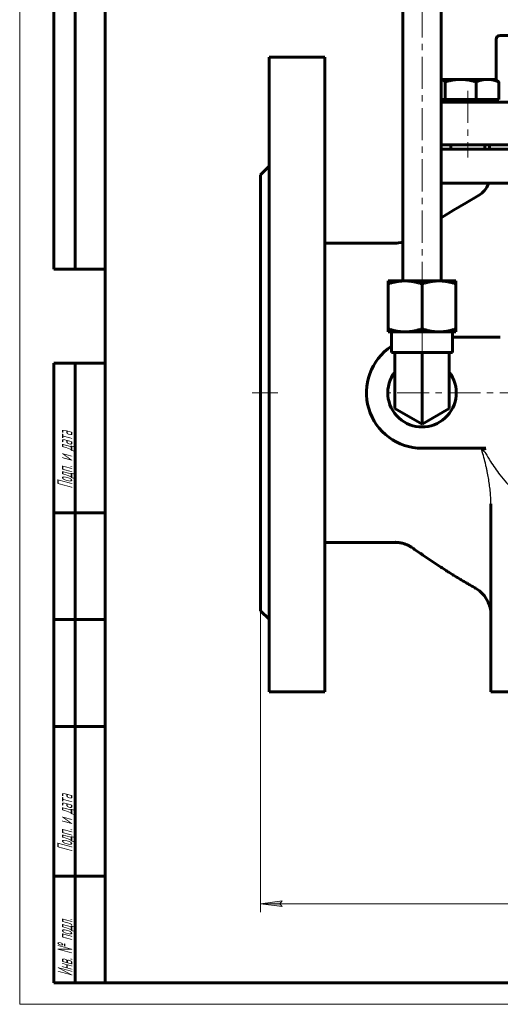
# Model space of a CAD drawing. Header units: millimetres. Extents: x 0 to 594, y 0 to 420.
# Tile 1 of 9: x 0 to 112, y 0 to 230. Entities that reach past the tile are written whole.
import ezdxf

# ---------------------------------------------------------------- set-up
doc = ezdxf.new("R2010")
doc.units = ezdxf.units.MM
for name, pattern in [('K5LT-1', [0]), ('K5LT_AXLED', [12, 7.5, -1.5, 1.5, -1.5]), ('K5LT_BASIC', [0]), ('K5LT_THIN', [0])]:
    doc.linetypes.add(name, pattern=pattern)
doc.layers.add('Системный слой', color=7, linetype='Continuous')
doc.layers.add('Системный слой (1)', color=7, linetype='Continuous', true_color=0x6c6c6c)
doc.styles.add('KDIMTEXTSTYLE', font='GOST_AU.SHX', dxfattribs={"width": 0.96, "oblique": 15, "height": 5})
doc.styles.add('KTEXTSTYLE', font='GOST_AU.SHX', dxfattribs={"width": 0.56, "height": 5})
doc.dimstyles.new('KDIMSTYLE (1.00)', dxfattribs={"dimtxt": 5, "dimasz": 1, "dimexe": 2, "dimexo": 0, "dimgap": 1, "dimtad": 1, "dimtxsty": 'KDIMTEXTSTYLE', "dimsah": 1, "dimcen": 0, "dimdle": 1, "dimadec": 0, "dimazin": 0, "dimtfac": 0.667, "dimtmove": 0, "dimatfit": 3, "dimfxl": 1, "dimtvp": 1, "dimtolj": 1, "dimtzin": 0, "dimarcsym": 0})

# ---------------------------------------------------------------- blocks, each defined once
blk = doc.blocks.new('U0')
at = {"layer": 'Системный слой (1)', "color": 143, "linetype": 'K5LT_BASIC', "lineweight": 60, "true_color": 0x33acca}
for p, q in [((164.86, 211.07), (98.61, 211.07)), ((231.86, 211.07), (164.86, 211.07))]:
    blk.add_line(p, q, dxfattribs=at)
blk = doc.blocks.new('U1')
at = {"layer": 'Системный слой (1)', "color": 143, "linetype": 'K5LT_BASIC', "lineweight": 60, "true_color": 0x33acca}
for p, q in [((231.62, 192.07), (98.61, 192.07)), ((239.86, 192.07), (239.62, 192.07))]:
    blk.add_line(p, q, dxfattribs=at)
blk = doc.blocks.new('U3')
at = {"layer": 'Системный слой (1)', "color": 143, "linetype": 'K5LT_BASIC', "lineweight": 60, "true_color": 0x33acca}
for p, q in [((231.68, 200.07), (98.61, 200.07)), ((239.86, 200.07), (239.68, 200.07))]:
    blk.add_line(p, q, dxfattribs=at)
blk = doc.blocks.new('U4')
at = {"layer": 'Системный слой (1)', "color": 143, "linetype": 'K5LT_BASIC', "lineweight": 60, "true_color": 0x33acca}
for p, q in [((98.61, 201.07), (231.69, 201.07)), ((239.69, 201.07), (239.86, 201.07))]:
    blk.add_line(p, q, dxfattribs=at)
blk = doc.blocks.new('U5')
at = {"layer": 'Системный слой (1)', "color": 143, "linetype": 'K5LT_BASIC', "lineweight": 60, "true_color": 0x33acca}
for p, q in [((164.86, 226.67), (112.42, 226.67)), ((217.3, 226.67), (164.86, 226.67))]:
    blk.add_line(p, q, dxfattribs=at)
blk = doc.blocks.new('U11')
at = {"layer": 'Системный слой (1)', "color": 143, "linetype": 'K5LT_BASIC', "lineweight": 60, "true_color": 0x33acca}
for p, q in [((107.3, 189.18), (104.4, 187.52)), ((104.4, 187.52), (101.5, 185.77)), ((101.5, 185.77), (98.61, 183.95))]:
    blk.add_line(p, q, dxfattribs=at)
blk = doc.blocks.new('U13')
at = {"layer": 'Системный слой (1)', "color": 143, "linetype": 'K5LT_BASIC', "lineweight": 60, "true_color": 0x33acca}
for p, q in [((107.53, 96.74), (106.65, 97.33)), ((108.74, 95.52), (107.53, 96.74)), ((109.62, 94.04), (108.74, 95.52)), ((109.86, 93.41), (109.62, 94.04)), ((110.1, 92.47), (109.96, 93.07)), ((110.18, 91.85), (110.1, 92.47)), ((110.21, 91.23), (110.18, 91.85))]:
    blk.add_line(p, q, dxfattribs=at)
blk = doc.blocks.new('U16')
at = {"layer": 'Системный слой (1)', "color": 143, "linetype": 'K5LT_BASIC', "lineweight": 60, "true_color": 0x33acca}
for p, q in [((87.83, 178.07), (87.83, 178.07)), ((87.83, 178.07), (87.83, 178.07)), ((87.83, 178.07), (87.83, 178.07)), ((87.83, 178.07), (87.83, 178.07)), ((87.83, 178.07), (87.83, 178.07)), ((87.83, 178.07), (87.83, 178.07)), ((87.83, 178.07), (87.83, 178.07)), ((87.83, 178.07), (87.83, 178.07)), ((87.83, 178.07), (87.83, 178.07)), ((87.83, 178.07), (87.83, 178.07)), ((87.83, 178.07), (87.83, 178.07)), ((87.83, 178.07), (87.83, 178.07)), ((87.83, 178.07), (87.84, 178.07)), ((87.84, 178.07), (87.85, 178.07)), ((87.85, 178.07), (87.88, 178.07)), ((87.88, 178.07), (87.93, 178.07)), ((87.93, 178.07), (88.03, 178.07)), ((88.03, 178.07), (88.22, 178.08)), ((88.22, 178.08), (88.62, 178.12)), ((88.62, 178.12), (89.21, 178.21)), ((89.21, 178.21), (89.61, 178.31))]:
    blk.add_line(p, q, dxfattribs=at)
blk = doc.blocks.new('U27')
at = {"layer": 'Системный слой (1)', "color": 143, "linetype": 'K5LT_BASIC', "lineweight": 60, "true_color": 0x33acca}
for p, q in [((98.9, 216.29), (98.61, 216.37)), ((99.19, 216.1), (98.9, 216.29)), ((99.5, 215.79), (99.19, 216.1))]:
    blk.add_line(p, q, dxfattribs=at)
blk = doc.blocks.new('D0')
at = {"layer": 'Системный слой (1)'}
for points in [[(56.36, 23.54), (61.36, 24.19), (60.86, 23.54), (61.36, 22.88)], [(273.36, 23.54), (268.36, 24.19), (268.86, 23.54), (268.36, 22.88)]]:
    blk.add_hatch(color=7, dxfattribs=at).paths.add_polyline_path(points)
at = {"layer": 'Системный слой (1)', "color": 7, "linetype": 'K5LT_THIN', "lineweight": 18, "true_color": 0xffffff}
for p, q in [((56.36, 92.07), (56.36, 21.54)), ((273.36, 92.07), (273.36, 21.54)), ((56.36, 23.54), (61.36, 24.19)), ((61.36, 22.88), (56.36, 23.54)), ((61.36, 24.19), (60.86, 23.54)), ((60.86, 23.54), (61.36, 22.88)), ((268.86, 23.54), (268.36, 24.19)), ((268.36, 24.19), (273.36, 23.54)), ((273.36, 23.54), (268.36, 22.88)), ((268.36, 22.88), (268.86, 23.54))]:
    blk.add_line(p, q, dxfattribs=at)
blk.add_wipeout([(159.72, 24.54), (159.72, 31.92), (169.59, 31.92), (169.59, 24.54)]).dxf.layer = 'Системный слой (1)'
blk.add_line((273.36, 23.54), (56.36, 23.54), dxfattribs=at)
at = {"layer": 'Системный слой (1)', "color": 7, "insert": (159.72, 31.12), "char_height": 5, "attachment_point": 1, "style": 'KTEXTSTYLE'}
blk.add_mtext('\\H5.0;\\W1.000;\\Q15;\\Q15;\\W0.960;217', dxfattribs=at)
blk = doc.blocks.new('KDIMARROW_01')
at = {"layer": 'Системный слой'}
blk.add_hatch(color=0, dxfattribs=at).paths.add_polyline_path([(0, 0), (-5, 0.66), (-4.5, 0), (-5, -0.66)])
at = {"layer": 'Системный слой', "color": 0, "linetype": 'K5LT_THIN', "lineweight": 18}
for p, q in [((-4.5, 0), (-5, 0.66)), ((-5, 0.66), (0, 0)), ((0, 0), (-5, -0.66)), ((-5, -0.66), (-4.5, 0))]:
    blk.add_line(p, q, dxfattribs=at)
at = {"layer": 'Системный слой (1)', "color": 0, "linetype": 'K5LT_THIN', "lineweight": 18}
blk.add_line((164.86, 143.07), (163.86, 143.07), dxfattribs=at)
blk = doc.blocks.new('U116')
at = {"color": 7, "linetype": 'K5LT_THIN', "lineweight": 18, "true_color": 0xffffff}
for p, q in [((0, 0), (0, 420)), ((594, 0), (0, 0))]:
    blk.add_line(p, q, dxfattribs=at)
at = {"color": 143, "linetype": 'K5LT_BASIC', "lineweight": 60, "true_color": 0x33acca}
for p, q in [((20, 5), (20, 415)), ((8, 172), (8, 292)), ((13, 172), (13, 292)), ((20, 172), (8, 172)), ((8, 5), (8, 150)), ((20, 150), (8, 150)), ((13, 5), (13, 150)), ((20, 115), (8, 115)), ((20, 90), (8, 90)), ((20, 65), (8, 65)), ((20, 30), (8, 30)), ((20, 5), (8, 5)), ((589, 5), (20, 5))]:
    blk.add_line(p, q, dxfattribs=at)
at = {"color": 7, "char_height": 3.5, "attachment_point": 1, "rotation": 90, "style": 'KTEXTSTYLE'}
for s, insert in [('\\H5.0;\\W1.000;\\Q15;\\Q15;\\W0.560;\\H3.50;Подп. и дата', (8.82, 120.66)), ('\\H5.0;\\W1.000;\\Q15;\\Q15;\\W0.560;\\H3.50;Подп. и дата', (8.82, 35.66)), ('\\H5.0;\\W1.000;\\Q15;\\Q15;\\W0.560;\\H3.50;Инв. № подл.', (8.82, 6.57))]:
    blk.add_mtext(s, dxfattribs=dict(at, insert=insert))

msp = doc.modelspace()

# ---------------------------------------------------------------- linework, layer by layer
at = {"layer": 'Системный слой (1)', "color": 30, "linetype": 'K5LT_AXLED', "lineweight": 18, "true_color": 0xff8000}
for p, q in [((94.11, 257.672), (94.11, 169.234)), ((104.811, 213.672), (104.811, 198.072)), ((94.11, 159.296), (94.11, 150.47)), ((54.363, 143.072), (60.363, 143.072)), ((263.78, 143.072), (85.825, 143.072))]:
    msp.add_line(p, q, dxfattribs=at)
at = {"layer": 'Системный слой (1)', "color": 143, "linetype": 'K5LT_BASIC', "lineweight": 60, "true_color": 0x33acca}
for p, q in [((89.61, 169.234), (89.61, 255.672)), ((98.61, 169.234), (98.61, 255.672)), ((111.422, 216.308), (111.422, 225.672)), ((58.363, 221.572), (71.363, 221.572)), ((58.363, 221.572), (58.363, 73.072)), ((71.363, 221.572), (71.363, 73.072)), ((98.61, 216.372), (103.128, 216.372)), ((99.504, 211.672), (99.504, 215.792)), ((103.128, 216.372), (109.407, 216.372)), ((106.753, 211.672), (106.753, 215.792)), ((109.407, 216.372), (111.311, 216.372)), ((111.311, 216.372), (111.54, 216.24)), ((112.061, 211.672), (112.061, 215.792)), ((99.504, 211.672), (98.61, 211.672)), ((103.128, 211.672), (99.504, 211.672)), ((106.753, 211.672), (103.128, 211.672)), ((109.407, 211.672), (106.753, 211.672)), ((112.061, 211.672), (109.407, 211.672)), ((111.311, 211.672), (111.311, 211.072)), ((100.811, 201.072), (100.811, 200.072)), ((108.811, 201.072), (108.811, 200.072)), ((109.863, 201.072), (109.863, 200.072)), ((56.363, 194.072), (58.363, 196.072)), ((56.363, 194.072), (56.363, 92.072)), ((71.363, 178.072), (87.825, 178.072)), ((86.172, 169.234), (90.141, 169.234)), ((86.172, 168.525), (86.172, 169.234)), ((86.172, 168.525), (86.172, 158.005)), ((90.141, 169.234), (98.079, 169.234)), ((94.11, 168.525), (94.11, 158.005)), ((98.079, 169.234), (102.047, 169.234)), ((102.047, 169.234), (102.047, 168.525)), ((102.047, 168.525), (102.047, 158.005)), ((86.172, 157.296), (86.172, 158.005)), ((90.141, 157.296), (86.172, 157.296)), ((86.966, 157.296), (86.966, 152.47)), ((98.079, 157.296), (90.141, 157.296)), ((102.047, 157.296), (98.079, 157.296)), ((101.254, 157.296), (101.254, 152.47)), ((102.047, 158.005), (102.047, 157.296)), ((108.041, 156.072), (101.254, 156.072)), ((108.041, 156.072), (112.401, 156.072)), ((86.966, 152.47), (87.76, 152.47)), ((87.76, 152.47), (88.101, 152.47)), ((87.76, 143.072), (87.76, 152.47)), ((88.101, 152.47), (93.769, 152.47)), ((93.769, 152.47), (94.11, 152.47)), ((94.11, 152.47), (94.451, 152.47)), ((94.11, 143.072), (94.11, 152.47)), ((94.451, 152.47), (100.119, 152.47)), ((100.119, 152.47), (100.46, 152.47)), ((100.46, 152.47), (101.254, 152.47)), ((100.46, 143.072), (100.46, 152.47)), ((87.76, 139.406), (87.76, 143.072)), ((94.11, 135.74), (94.11, 143.072)), ((100.46, 139.406), (100.46, 143.072)), ((94.11, 135.74), (87.76, 139.406)), ((100.46, 139.406), (94.11, 135.74)), ((94.11, 130.072), (108.041, 130.072)), ((108.041, 130.072), (109.036, 130.072)), ((110.21, 117.096), (110.21, 73.072)), ((71.363, 108.072), (87.825, 108.072)), ((109.863, 93.41), (109.863, 93.072)), ((110.004, 93.072), (109.863, 93.072)), ((56.363, 92.072), (58.363, 90.072)), ((58.363, 73.072), (71.363, 73.072)), ((110.21, 73.072), (115.21, 73.072))]:
    msp.add_line(p, q, dxfattribs=at)
for centre, radius, start, end in [((112.422, 225.672), 1, 90, 180), ((110.422, 212.072), 1, 332.71578, 336.42807), ((104.863, 193.548), 5, 299.19952, 342.58551), ((94.11, 143.072), 13, 123.33404, 270), ((94.11, 143.072), 8.008, 142.46167, 37.53833)]:
    msp.add_arc(centre, radius, start, end, dxfattribs=at)
for points, weights in [([(103.128, 216.372), (101.446, 216.372), (99.504, 215.792)], [1, 1.0379548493, 1]), ([(106.753, 215.792), (104.811, 216.372), (103.128, 216.372)], [1, 1.0379548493, 1]), ([(109.407, 216.372), (108.175, 216.372), (106.753, 215.792)], [1, 1.0379548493, 1]), ([(112.061, 215.792), (110.638, 216.372), (109.407, 216.372)], [1, 1.0379548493, 1]), ([(111.54, 216.24), (111.786, 216.098), (112.061, 215.792)], [1.01895293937, 1.01965908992, 1]), ([(90.141, 169.234), (88.299, 169.234), (86.172, 168.525)], [1, 1.0852999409, 1.09330827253]), ([(94.11, 168.525), (91.983, 169.234), (90.141, 169.234)], [1.09330827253, 1.0852999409, 1]), ([(98.079, 169.234), (96.237, 169.234), (94.11, 168.525)], [1, 1.0852999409, 1.09330827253]), ([(102.047, 168.525), (99.921, 169.234), (98.079, 169.234)], [1.09330827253, 1.0852999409, 1]), ([(86.172, 158.005), (88.299, 157.296), (90.141, 157.296)], [1.09330827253, 1.0852999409, 1]), ([(90.141, 157.296), (91.983, 157.296), (94.11, 158.005)], [1, 1.0852999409, 1.09330827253]), ([(94.11, 158.005), (96.237, 157.296), (98.079, 157.296)], [1.09330827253, 1.0852999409, 1]), ([(98.079, 157.296), (99.921, 157.296), (102.047, 158.005)], [1, 1.0852999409, 1.09330827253])]:
    msp.add_rational_spline(points, weights, degree=2, dxfattribs=at)
for points, knots in [([(108.081, 129.693), (108.082, 129.694), (108.085, 129.696), (108.089, 129.697), (108.094, 129.699), (108.103, 129.703), (108.129, 129.713), (108.263, 129.765), (108.477, 129.85), (108.766, 129.966), (108.942, 130.036), (109.036, 130.072)], [0, 0, 0, 0, 0.0456376, 0.0919385, 0.1390133, 0.2047121, 0.4010664, 1.0341287, 4.7910833, 8.0031683, 12, 12, 12, 12]), ([(87.825, 108.073), (87.826, 108.073), (87.827, 108.073), (87.828, 108.073), (87.829, 108.073), (87.832, 108.073), (87.834, 108.073), (87.839, 108.073), (87.842, 108.073), (87.852, 108.073), (87.858, 108.073), (87.877, 108.073), (87.89, 108.073), (87.927, 108.072), (87.951, 108.072), (88.024, 108.07), (88.072, 108.069), (88.212, 108.063), (88.305, 108.057), (88.579, 108.034), (88.759, 108.012), (89.223, 107.936), (89.506, 107.872), (90.062, 107.71), (90.335, 107.612), (90.866, 107.383), (91.125, 107.252), (91.553, 107.001), (91.727, 106.889), (91.895, 106.769)], [0, 0, 0, 0, 0.0086951, 0.0086951, 0.0217377, 0.0217377, 0.0456491, 0.0456491, 0.0912982, 0.0912982, 0.1804226, 0.1804226, 0.3543238, 0.3543238, 0.6934313, 0.6934313, 1.3542561, 1.3542561, 2.6411256, 2.6411256, 5.1453048, 5.1453048, 9.1451961, 9.1451961, 13.1450875, 13.1450875, 17.1449788, 17.1449788, 19.9990735, 19.9990735, 19.9990735, 19.9990735]), ([(110.004, 93.072), (109.996, 93.094), (109.984, 93.129), (109.967, 93.173), (109.949, 93.22), (109.931, 93.263), (109.914, 93.302), (109.899, 93.336), (109.883, 93.369), (109.872, 93.391), (109.865, 93.406), (109.863, 93.41), (109.863, 93.41)], [0, 0, 0, 0, 1.0160908, 1.7934337, 2.6154853, 4.0866722, 5.1208816, 6.2116057, 7.9089313, 9.8112356, 10.9489635, 13, 13, 13, 13])]:
    msp.add_open_spline(points, degree=3, knots=knots, dxfattribs=at)
at = {"layer": 'Системный слой (1)', "color": 7, "linetype": 'K5LT-1'}
for points, knots in [([(108.081, 129.694), (108.093, 129.688), (108.118, 129.676), (108.155, 129.657), (108.192, 129.638), (108.241, 129.612), (108.301, 129.578), (108.388, 129.527), (108.489, 129.462), (108.62, 129.367), (108.725, 129.275), (108.806, 129.191), (108.859, 129.131), (108.904, 129.072), (108.937, 129.022), (108.954, 128.993), (108.963, 128.978), (108.967, 128.97)], [0, 0, 0, 0, 1.7510234, 3.5020469, 5.2530703, 7.0040938, 10.5061406, 14.0081875, 19.7969928, 25.585798, 34.5503714, 37.460987, 40.3716025, 44.6858013, 46.8429006, 47.9214503, 49, 49, 49, 49]), ([(110.21, 117.096), (110.21, 117.597), (110.183, 118.601), (110.07, 120.113), (109.893, 121.624), (109.658, 123.137), (109.419, 124.393), (109.204, 125.392), (108.952, 126.487), (108.588, 127.922), (108.255, 129.104), (108.081, 129.693)], [0, 0, 0, 0, 0.1500015, 0.300003, 0.4500045, 0.600006, 0.7529555, 0.8294302, 0.9059049, 1.0885112, 1.2711175, 1.2711175, 1.2711175, 1.2711175]), ([(108.967, 128.97), (109.335, 128.305), (110.372, 126.562), (112.505, 123.54), (115.036, 120.62), (117.536, 118.144), (119.715, 116.196), (122.107, 114.271), (123.846, 113.016), (124.731, 112.411)], [0, 0, 0, 0, 4.1277082, 11.0072218, 20.0571736, 25.0805814, 30.1039892, 35.9230448, 41.7421004, 41.7421004, 41.7421004, 41.7421004])]:
    msp.add_open_spline(points, degree=3, knots=knots, dxfattribs=at)
at = {"layer": 'Системный слой (1)', "color": 143, "linetype": 'K5LT_BASIC', "lineweight": 60, "true_color": 0x33acca}
msp.add_open_spline([(106.655, 97.326), (99.255, 101.509), (91.894, 106.768)], degree=2, dxfattribs=at)

# ---------------------------------------------------------------- block references
at = {"layer": 'Системный слой (1)'}
for name in ['U5', 'U27', 'U0', 'U4', 'U3', 'U1', 'U11', 'U16', 'U13']:
    msp.add_blockref(name, (0, 0), dxfattribs=at)

# ---------------------------------------------------------------- next in the draw order: dimensions: what is measured, and where the dimension line sits
at = {"layer": 'Системный слой (1)', "color": 7}
dim = msp.add_linear_dim(base=(273.363, 23.536), p1=(56.363, 92.072), p2=(273.363, 92.072), dimstyle='KDIMSTYLE (1.00)', override={"dimexo": 0, "dimpost": '\\H5.0;\\W0.960;\\Q15;<>', "dimblk1": 'KDIMARROW_01', "dimblk2": 'KDIMARROW_01', "dimse1": 0, "dimse2": 0, "dimclrt": 7, "dimtol": 1, "dimtp": 0, "dimtm": 0, "dimtdec": 5, "dimtolj": 1}, dxfattribs=at)
dim.commit()
dim.dimension.update_dxf_attribs({"geometry": 'D0', "text_midpoint": (164.863, 23.536), "dimtype": 160})

# ---------------------------------------------------------------- next in the draw order: block references
msp.add_blockref('U116', (0, 0))

doc.saveas('drawing.dxf')
